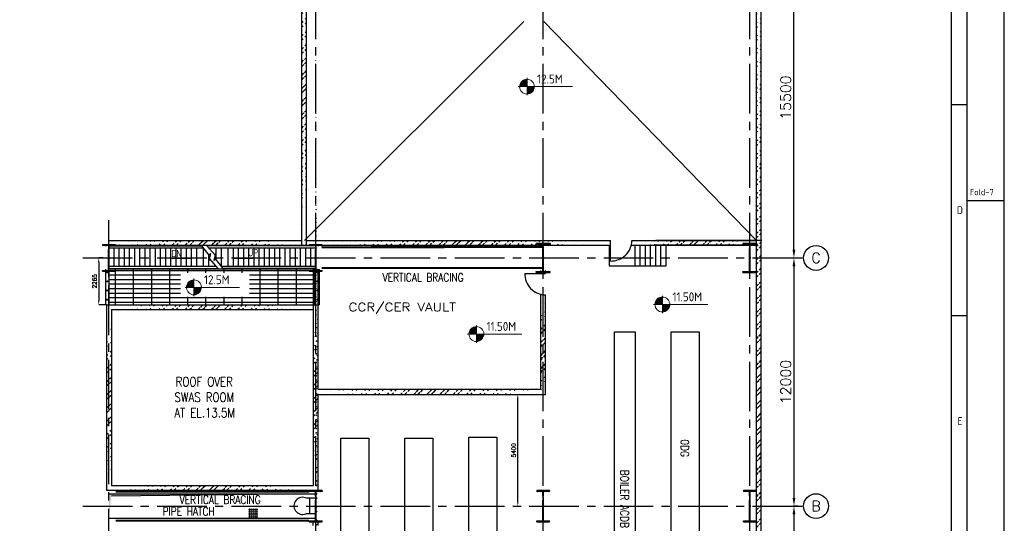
# Model space of a CAD drawing. Extents: x 18893 to 3351893, y -610358 to 406739.
# Tile 61 of 256: x 169747 to 217374, y 354096 to 378443. Entities that reach past the tile are written whole.
import ezdxf
from ezdxf.enums import TextEntityAlignment as Align

# ---------------------------------------------------------------- set-up
doc = ezdxf.new("R2010")
doc.units = 0
doc.header["$LTSCALE"] = 800
doc.header["$MEASUREMENT"] = 0
for name, pattern in [('CENTER', [2, 1.25, -0.25, 0.25, -0.25]), ('CENTER2', [1.125, 0.75, -0.125, 0.125, -0.125]), ('CONTINOUS', [0]), ('DASHDOT', [1, 0.5, -0.25, 0, -0.25])]:
    doc.linetypes.add(name, pattern=pattern)
doc.layers.get('0').update_dxf_attribs({"linetype": 'CONTINUOUS'})
for name, color, linetype in [('0-7-COL', 2, 'CENTER'), ('COL', 1, 'CENTER'), ('EQP0', 1, 'CONTINUOUS'), ('GRID', 8, 'CENTER'), ('HATCH', 9, 'CONTINUOUS'), ('REV3', 2, 'CONTINUOUS'), ('STR', 2, 'CONTINUOUS'), ('WALL', 6, 'CONTINUOUS')]:
    doc.layers.add(name, color=color, linetype=linetype)
for name, color, linetype, lineweight in [('DIM', 4, 'CONTINUOUS', 13), ('Opening', 30, 'CONTINUOUS', 15), ('T', 3, 'CONTINUOUS', 15), ('TEXT', 3, 'CONTINUOUS', 15)]:
    doc.layers.add(name, color=color, linetype=linetype, lineweight=lineweight)
doc.styles.add('ROMANC', font='romanc')
doc.styles.add('ROMANS', font='ISO9.shx', dxfattribs={"width": 0.8})
doc.styles.add('S1', font='SIMPLEX.SHX', dxfattribs={"height": 200})
doc.styles.add('S3', font='ROMANS1.SHX', dxfattribs={"width": 0.8})
doc.styles.get("Standard").update_dxf_attribs({"font": 'ISO9'})
doc.dimstyles.new('STANDARD$0', dxfattribs={"dimtxt": 250, "dimasz": 200, "dimexe": 0, "dimexo": 0, "dimgap": 100, "dimtad": 1, "dimdec": 0, "dimzin": 0, "dimdsep": 46, "dimtxsty": 'S1', "dimcen": 0, "dimadec": 0, "dimazin": 0, "dimtfac": 1, "dimtdec": 0, "dimtmove": 2, "dimatfit": 3, "dimfxl": 0, "dimtolj": 1, "dimtzin": 0, "dimarcsym": 0})

# ---------------------------------------------------------------- blocks, each defined once
blk = doc.blocks.new('A$C731D3036')
for p, q in [((-37.8, 265.66), (-37.8, 1816.5)), ((-37.8, 1389.61), (-26.68, 1389.61)), ((0, 1320.68), (-26.68, 1320.68)), ((-37.8, 1238.42), (-26.68, 1238.42))]:
    blk.add_line(p, q)
for points in [[(0, 1869.86), (-2643.59, 1869.86), (-2643.59, 0), (0, 0)], [(-26.68, 1843.18), (-2616.91, 1843.18), (-2616.91, 26.68), (-26.68, 26.68)]]:
    blk.add_lwpolyline(points, close=True)
blk.add_text('Fold-7', height=4.447).set_placement((-24.68, 1324.64))
for s, p in [('D', (-31.82, 1314.01)), ('E', (-31.82, 1162.83))]:
    blk.add_text(s, height=5.56).set_placement(p, align=Align.MIDDLE)
blk = doc.blocks.new('A$C1C927E47')
at = {"layer": 'COL'}
h = blk.add_hatch(dxfattribs=at)
h.set_pattern_fill('ANSI31', color=256, scale=100, style=0)
h.paths.add_polyline_path([(16, 0), (0, 0), (0, -710), (16, -710)])
h.paths.add_polyline_path([(16, 710), (0, 710), (0, 0), (16, 0)])
h.paths.add_polyline_path([(0, 710), (-16, 710), (-16, 0), (0, 0)])
h.paths.add_polyline_path([(0, 0), (-16, 0), (-16, -710), (0, -710)])
h.paths.add_polyline_path([(-310, -710), (-310, -760), (0, -760), (0, -710)])
h.paths.add_polyline_path([(310, -760), (310, -710), (0, -710), (0, -760)])
h.paths.add_polyline_path([(310, 710), (310, 760), (0, 760), (0, 710)])
h.paths.add_polyline_path([(-310, 760), (-310, 710), (0, 710), (0, 760)])
for p, q in [((310, 760), (-310, 760)), ((-310, 760), (-310, 710)), ((310, 710), (-310, 710)), ((-16, -710), (-16, 710)), ((16, -710), (16, 710)), ((310, 760), (310, 710)), ((-310, -710), (310, -710)), ((-310, -760), (-310, -710)), ((-310, -760), (310, -760)), ((310, -760), (310, -710))]:
    blk.add_line(p, q, dxfattribs=at)
at = {"layer": 'COL', "color": 2}
for p, q in [((0, -792), (0, 792)), ((44, 0), (-44, 0))]:
    blk.add_line(p, q, dxfattribs=at)
blk = doc.blocks.new('A$C14326149')
at = {"layer": 'COL'}
h = blk.add_hatch(dxfattribs=at)
h.set_pattern_fill('ANSI31', color=256, scale=100, style=0)
h.paths.add_polyline_path([(310, 640), (0, 640), (0, 600), (310, 600)])
h.paths.add_polyline_path([(0, 600), (0, 640), (-310, 640), (-310, 600)])
h.paths.add_polyline_path([(0, -640), (0, -600), (-310, -600), (-310, -640)])
h.paths.add_polyline_path([(0, -600), (0, -640), (310, -640), (310, -600)])
h.paths.add_polyline_path([(-16, 0), (0, 0), (0, 600), (-16, 600)])
h.paths.add_polyline_path([(0, 0), (16, 0), (16, 600), (0, 600)])
h.paths.add_polyline_path([(16, 0), (0, 0), (0, -600), (16, -600)])
h.paths.add_polyline_path([(-16, -600), (0, -600), (0, 0), (-16, 0)])
for p, q in [((310, 640), (-310, 640)), ((-310, 640), (-310, 600)), ((310, 600), (-310, 600)), ((-16, -600), (-16, 600)), ((16, -600), (16, 600)), ((310, 640), (310, 600)), ((-310, -600), (310, -600)), ((-310, -640), (-310, -600)), ((-310, -640), (310, -640)), ((310, -640), (310, -600))]:
    blk.add_line(p, q, dxfattribs=at)
at = {"layer": 'COL', "color": 2}
for p, q in [((0, -672), (0, 672)), ((44, 0), (-44, 0))]:
    blk.add_line(p, q, dxfattribs=at)
blk = doc.blocks.new('*X33')
at = {"color": 0}
for p, q in [((36080, 29200), (36330, 29200)), ((36081, 29225), (36330, 29225)), ((36085, 29250), (36330, 29250)), ((36092, 29275), (36330, 29275)), ((36102, 29300), (36330, 29300)), ((36115, 29325), (36330, 29325)), ((36132, 29350), (36330, 29350)), ((36154, 29375), (36330, 29375)), ((36183, 29400), (36330, 29400)), ((36226, 29425), (36330, 29425))]:
    blk.add_line(p, q, dxfattribs=at)
blk = doc.blocks.new('LL')
for p, q in [((-1136, 0), (-711, 0)), ((-711, 0), (-711, 423)), ((1493, 0), (-711, 0)), ((-711, 0), (-711, -418))]:
    blk.add_line(p, q)
for start, end in [(90, 180), (180, 270), (0, 90), (270, 0)]:
    blk.add_arc((-711, 0), 360, start, end)
at = {"xscale": 1.440000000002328, "yscale": 1.440000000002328, "zscale": 1.440000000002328}
blk.add_blockref('*X33', (-53026, -42044), dxfattribs=at)
at = {"xscale": 1.440000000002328, "yscale": 1.440000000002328, "zscale": 1.440000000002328, "rotation": 180}
blk.add_blockref('*X33', (51604, 42044), dxfattribs=at)
blk = doc.blocks.new('A$C658A128C')
at = {"layer": 'TEXT', "flags": 128}
for points in [[(-900, 707.76), (900, 707.76)], [(-900, 347.76), (900, 347.76)], [(-900, 0), (900, 0)], [(-720, 887.76), (-720, -912.24)], [(-360, 887.76), (-360, -912.24)], [(-360, 887.76), (-360, -912.24)], [(0, 887.76), (0, -912.24)], [(0, 887.76), (0, -912.24)], [(360, 887.76), (360, -912.24)], [(720, 887.76), (720, -912.24)], [(-900, -372.24), (900, -372.24)], [(-900, -732.24), (900, -732.24)]]:
    blk.add_lwpolyline(points, dxfattribs=at)
blk = doc.blocks.new('*D689')
at = {"layer": 'DIM', "linetype": 'Continuous', "lineweight": -2}
for p, q in [((207133, 382426), (207199, 382426)), ((207133, 366926), (207199, 366926))]:
    blk.add_line(p, q, dxfattribs=at)
at = {"layer": 'DIM', "color": 4, "linetype": 'Continuous', "lineweight": -2}
blk.add_line((207199, 367326), (207199, 382026), dxfattribs=at)
at = {"layer": 'DIM', "color": 4, "linetype": 'Continuous'}
for points in [[(207132, 382026), (207266, 382026), (207199, 382426)], [(207132, 367326), (207266, 367326), (207199, 366926)]]:
    blk.add_solid(points, dxfattribs=at)
at = {"layer": 'DIM', "linetype": 'Continuous', "insert": (206799, 374676), "char_height": 500, "attachment_point": 5, "rotation": 90, "style": 'ROMANC'}
blk.add_mtext('\\A1;15500', dxfattribs=at)
blk = doc.blocks.new('*D690')
at = {"layer": 'DIM', "linetype": 'Continuous', "lineweight": -2}
blk.add_line((207199, 366926), (207199, 366926), dxfattribs=at)
at = {"layer": 'DIM', "color": 4, "linetype": 'Continuous', "lineweight": -2}
blk.add_line((207199, 366526), (207199, 355326), dxfattribs=at)
at = {"layer": 'DIM', "color": 4, "linetype": 'Continuous'}
for points in [[(207132, 366526), (207266, 366526), (207199, 366926)], [(207132, 355326), (207266, 355326), (207199, 354926)]]:
    blk.add_solid(points, dxfattribs=at)
at = {"layer": 'DIM', "linetype": 'Continuous', "insert": (206799, 360926), "char_height": 500, "attachment_point": 5, "rotation": 90, "style": 'ROMANC'}
blk.add_mtext('\\A1;12000', dxfattribs=at)
blk = doc.blocks.new('*D691')
at = {"layer": 'DIM', "linetype": 'Continuous', "lineweight": -2}
for p, q in [((207405, 354926), (207199, 354926)), ((207405, 349426), (207199, 349426))]:
    blk.add_line(p, q, dxfattribs=at)
at = {"layer": 'DIM', "color": 4, "linetype": 'Continuous', "lineweight": -2}
blk.add_line((207199, 354526), (207199, 349826), dxfattribs=at)
at = {"layer": 'DIM', "color": 4, "linetype": 'Continuous'}
for points in [[(207132, 354526), (207266, 354526), (207199, 354926)], [(207132, 349826), (207266, 349826), (207199, 349426)]]:
    blk.add_solid(points, dxfattribs=at)
at = {"layer": 'DIM', "linetype": 'Continuous', "insert": (206799, 352176), "char_height": 500, "attachment_point": 5, "rotation": 90, "style": 'ROMANC'}
blk.add_mtext('\\A1;5500', dxfattribs=at)
blk = doc.blocks.new('*D694')
at = {"layer": 'DIM', "lineweight": -2}
for p, q in [((173783, 366926), (173569, 366926)), ((173569, 366726), (173569, 364861)), ((173970, 364661), (173569, 364661))]:
    blk.add_line(p, q, dxfattribs=at)
at = {"layer": 'DIM'}
for points in [[(173536, 366726), (173603, 366726), (173569, 366926)], [(173536, 364861), (173603, 364861), (173569, 364661)]]:
    blk.add_solid(points, dxfattribs=at)
at = {"layer": 'DIM', "insert": (173369, 365794), "char_height": 200, "attachment_point": 5, "rotation": 90, "style": 'S1'}
blk.add_mtext('\\A1;2265', dxfattribs=at)
blk = doc.blocks.new('*D699')
at = {"layer": 'DIM', "lineweight": -2}
for p, q in [((193840, 355126), (193840, 360126)), ((193840, 354926), (193840, 354926))]:
    blk.add_line(p, q, dxfattribs=at)
at = {"layer": 'DIM'}
for points in [[(193807, 360126), (193874, 360126), (193840, 360326)], [(193807, 355126), (193874, 355126), (193840, 354926)]]:
    blk.add_solid(points, dxfattribs=at)
at = {"layer": 'DIM', "insert": (193640, 357626), "char_height": 200, "attachment_point": 5, "rotation": 90, "style": 'S1'}
blk.add_mtext('\\A1;5400', dxfattribs=at)
blk = doc.blocks.new('A$C75964FAB')
at = {"layer": 'HATCH', "flags": 128}
blk.add_lwpolyline([(-4481, -1100), (-4826, -642), (-4915, -720), (-4826, -380), (-4852, -480), (-5260, 0)], dxfattribs=at)
at = {"layer": 'STR'}
for p, q in [((0, 0), (-5260, 0)), ((0, 0), (0, -1100)), ((-5175, -100), (0, -100)), ((-4826, -100), (-4826, -642)), ((-4576, -100), (-4576, -1000)), ((-4250, -100), (-4250, -1000)), ((-4000, -100), (-4000, -1000)), ((-3750, -100), (-3750, -1000)), ((-3500, -100), (-3500, -1000)), ((-3250, -100), (-3250, -1000)), ((-3000, -100), (-3000, -1000)), ((-2750, -100), (-2750, -1000)), ((-2500, -100), (-2500, -1000)), ((-2250, -100), (-2250, -1000)), ((-2000, -100), (-2000, -1000)), ((-1750, -100), (-1750, -1000)), ((-1500, -100), (-1500, -1000)), ((-1250, -100), (-1250, -1000)), ((-1000, -100), (-1000, -1000)), ((-750, -100), (-750, -1000)), ((-500, -100), (-500, -1000)), ((-250, -100), (-250, -1000)), ((0, -1000), (-4556, -1000)), ((0, -1100), (-4481, -1100))]:
    blk.add_line(p, q, dxfattribs=at)

msp = doc.modelspace()

# ---------------------------------------------------------------- hatches: boundary and pattern name
h = msp.add_hatch()
h.set_pattern_fill('GRATE', color=256, scale=7000)
h.set_pattern_definition([(0, (92131.07, 275977.84), (0, 218.75), []), (90, (92131.1, 275977.8), (-875, 5e-14), [])])
h.paths.add_polyline_path([(174065.22, 364656.05), (184065.22, 364656.05), (184065.22, 366376.05), (174065.22, 366376.05)])
h.paths.add_polyline_path([(177526.33, 366207.74), (180868.37, 366207.74), (180868.37, 365047.39), (177526.33, 365047.39)])
at = {"layer": 'HATCH'}
h = msp.add_hatch(dxfattribs=at)
h.set_pattern_fill('ANSI32', color=256, scale=1200, style=0)
h.set_pattern_definition([(45, (120180.1, 240902.5), (-318.198, 318.198), []), (45, (120392.25, 240902.5), (-318.198, 318.198), [])])
edge = h.paths.add_edge_path()
edge.add_line((205390.22, 328986.05), (205381.65, 389936.05))
edge.add_line((205620.22, 328756.05), (205611.21, 390206.05))
h = msp.add_hatch(dxfattribs=at)
h.set_pattern_fill('ANSI32', color=256, scale=1200, style=0)
h.set_pattern_definition([(45, (96948.73, 237761.36), (-318.198, 318.198), []), (45, (97160.86, 237761.36), (-318.198, 318.198), [])])
edge = h.paths.add_edge_path()
edge.add_line((183389.74, 367546.05), (183391.98, 382387.01))
edge.add_line((183619.74, 367546.05), (183619.61, 382374.25))
h = msp.add_hatch(dxfattribs=at)
h.set_pattern_fill('ANSI32', color=256, scale=1200, style=0)
h.set_pattern_definition([(45, (98185.43, 231404.33), (-318.198, 318.198), []), (45, (98397.56, 231404.33), (-318.198, 318.198), [])])
edge = h.paths.add_edge_path()
edge.add_line((183950.22, 338626.05), (183950.22, 343724.93))
edge.add_line((184065.22, 310415.97), (184065.22, 380721.21))
edge.add_line((184180.22, 338626.05), (184180.22, 343724.93))
h = msp.add_hatch(dxfattribs=at)
h.set_pattern_fill('ANSI32', color=256, scale=1200, style=0)
h.set_pattern_definition([(45, (98559.2, 240611.36), (-318.198, 318.198), []), (45, (98771.33, 240611.36), (-318.198, 318.198), [])])
edge = h.paths.add_edge_path()
edge.add_line((174295.22, 367546.05), (183615.22, 367546.05))
edge.add_line((174065.22, 367776.05), (183385.22, 367776.05))
h = msp.add_hatch(dxfattribs=at)
h.set_pattern_fill('ANSI32', color=256, scale=1200, style=0)
h.set_pattern_definition([(45, (95244.44, 231405.8), (-318.198, 318.198), []), (45, (95456.57, 231405.8), (-318.198, 318.198), [])])
edge = h.paths.add_edge_path()
edge.add_line((184065.22, 367776.05), (198325.31, 367776.05))
edge.add_line((184037.27, 367546.05), (198262.31, 367546.05))
h = msp.add_hatch(dxfattribs=at)
h.set_pattern_fill('ANSI32', color=256, scale=1200, style=0)
h.set_pattern_definition([(45, (110540.54, 231405.8), (-318.198, 318.198), []), (45, (110752.67, 231405.8), (-318.198, 318.198), [])])
edge = h.paths.add_edge_path()
edge.add_line((199361.31, 367776.05), (205640.22, 367776.05))
edge.add_line((199333.36, 367546.05), (205640.22, 367546.05))
h = msp.add_hatch(dxfattribs=at)
h.set_pattern_fill('ANSI32', color=256, scale=1200, style=0)
h.set_pattern_definition([(45, (109185.43, 242069.93), (-318.198, 318.198), []), (45, (109397.56, 242069.93), (-318.198, 318.198), [])])
edge = h.paths.add_edge_path()
edge.add_line((195180.22, 360291.65), (195180.22, 365140.05))
edge.add_line((194950.22, 360526.09), (194950.22, 365168))
h = msp.add_hatch(dxfattribs=at)
h.set_pattern_fill('ANSI32', color=256, scale=1200, style=0)
h.set_pattern_definition([(45, (98538.54, 237491.35), (-318.198, 318.198), []), (45, (98750.67, 237491.35), (-318.198, 318.198), [])])
edge = h.paths.add_edge_path()
edge.add_line((173950.22, 364426.05), (183950.22, 364426.05))
edge.add_line((173950.22, 364656.05), (183950.22, 364656.05))
h = msp.add_hatch(dxfattribs=at)
h.set_pattern_fill('ANSI32', color=256, scale=1200, style=0)
h.set_pattern_definition([(45, (98329.2, 234399.13), (-318.198, 318.198), []), (45, (98541.33, 234399.13), (-318.198, 318.198), [])])
edge = h.paths.add_edge_path()
edge.add_line((173950.22, 364443.64), (173950.22, 358655.55))
edge.add_line((173950.22, 358655.55), (173950.22, 356494.68))
edge.add_line((173950.22, 356494.68), (173950.22, 355696.05))
edge.add_line((174180.22, 364213.64), (174180.22, 358770.55))
edge.add_line((174180.22, 358770.55), (174180.22, 356667.18))
edge.add_line((174180.22, 356667.18), (174180.22, 355926.05))
h = msp.add_hatch(dxfattribs=at)
h.set_pattern_fill('ANSI32', color=256, scale=1200, style=0)
h.set_pattern_definition([(45, (98185.43, 245080.04), (-318.198, 318.198), []), (45, (98397.56, 245080.04), (-318.198, 318.198), [])])
edge = h.paths.add_edge_path()
edge.add_line((184186.08, 355726.05), (184180.22, 364759.46))
edge.add_line((183956.08, 355926.05), (183956.08, 364426.05))
h = msp.add_hatch(dxfattribs=at)
h.set_pattern_fill('ANSI32', color=256, scale=1200, style=0)
h.set_pattern_definition([(45, (109185.43, 242104.33), (-318.198, 318.198), []), (45, (109397.56, 242104.33), (-318.198, 318.198), [])])
edge = h.paths.add_edge_path()
edge.add_line((195180.22, 360326.05), (195180.22, 363213.13))
edge.add_line((194950.22, 360326.05), (194950.22, 363702.8))
h = msp.add_hatch(dxfattribs=at)
h.set_pattern_fill('ANSI32', color=256, scale=1200, style=0)
h.set_pattern_definition([(45, (108059.2, 234394.4), (-318.198, 318.198), []), (45, (108271.33, 234394.4), (-318.198, 318.198), [])])
edge = h.paths.add_edge_path()
edge.add_line((184186.08, 360326.05), (195074.99, 360329.08))
edge.add_line((184186.08, 360559.08), (195304.99, 360559.08))
h = msp.add_hatch(dxfattribs=at)
h.set_pattern_fill('ANSI32', color=256, scale=1200, style=0)
h.set_pattern_definition([(45, (98444.2, 235761.36), (-318.198, 318.198), []), (45, (98656.33, 235761.36), (-318.198, 318.198), [])])
edge = h.paths.add_edge_path()
edge.add_line((173950.22, 355696.05), (184186.08, 355696.05))
edge.add_line((174180.22, 355926.05), (183956.08, 355926.05))
at = {"layer": 'Opening', "lineweight": -2}
msp.add_hatch(color=1, dxfattribs=at).paths.add_polyline_path([(174180.18, 355414.38), (174065.22, 354326.05), (174065.22, 355526.05), (184065.22, 355524.63)])

# ---------------------------------------------------------------- linework, layer by layer
for p, q in [((194129.86, 378349.31), (183521.57, 367776.05)), ((195102.71, 378349.31), (205390.22, 367776.05)), ((198262.31, 367546.05), (198262.31, 366546.05)), ((199512.31, 366546.05), (199512.31, 367546.05)), ((199762.31, 366546.05), (199762.31, 367546.05)), ((200012.31, 366546.05), (200012.31, 367546.05)), ((200262.31, 366546.05), (200262.31, 367546.05)), ((200512.31, 366546.05), (200512.31, 367546.05)), ((200762.31, 366546.05), (200762.31, 367546.05)), ((201012.31, 366546.05), (201012.31, 367546.05)), ((173897.13, 366376.05), (173897.13, 364656.05)), ((184065.22, 366376.05), (174065.22, 366376.05)), ((174065.22, 366376.05), (174065.22, 364656.05)), ((184065.22, 364656.05), (184065.22, 366376.05)), ((184233.3, 366376.05), (184233.3, 364656.05)), ((198262.31, 366546.05), (201012.31, 366546.05)), ((174065.22, 364656.05), (184233.3, 364656.05))]:
    msp.add_line(p, q)
at = {"color": 7, "const_width": 50}
for points in [[(173988.41, 366205.91, 1), (173988.41, 366255.91, 1)], [(184142.02, 366205.91, -1), (184142.02, 366255.91, -1)], [(173988.41, 365765.43, 1), (173988.41, 365815.43, 1)], [(184142.02, 365765.43, -1), (184142.02, 365815.43, -1)], [(173979.59, 365329.78, 1), (173979.59, 365379.78, 1)], [(184150.84, 365329.78, -1), (184150.84, 365379.78, -1)], [(173976.7, 364879.62, 1), (173976.7, 364929.62, 1)], [(184153.73, 364879.62, -1), (184153.73, 364929.62, -1)]]:
    msp.add_lwpolyline(points, format="xyb", close=True, dxfattribs=at)
for points in [[(198510.58, 363358.02), (199510.58, 363358.02), (199510.58, 350130.12), (198510.58, 350130.12)], [(201260.58, 363358.02), (202610.58, 363358.02), (202610.58, 352358.02), (201260.58, 352358.02)], [(186630.22, 348206.05), (185280.22, 348206.05), (185280.22, 358206.05), (186630.22, 358206.05)], [(189730.31, 344978.15), (188380.31, 344978.15), (188380.31, 358206.05), (189730.31, 358206.05)], [(192830.22, 349261.68), (191480.22, 349261.68), (191480.22, 358261.68), (192830.22, 358261.68)]]:
    msp.add_lwpolyline(points, close=True)
at = {"layer": '0-7-COL', "color": 6, "linetype": 'Continuous'}
for centre in [(208268.28, 366926.05), (208268.28, 354926.05)]:
    msp.add_circle(centre, 600, dxfattribs=at)
at = {"layer": 'DIM', "color": 1}
msp.add_line((183820.33, 366376.05), (184160.33, 366376.05), dxfattribs=at)
at = {"layer": 'EQP0'}
for p, q in [((184049.22, 355308.24), (183617.07, 355308.24)), ((184049.22, 355308.24), (183617.07, 355308.24)), ((183774.46, 354558.24), (183774.46, 355308.24)), ((183774.46, 354558.24), (183774.46, 355308.24)), ((184049.22, 354558.24), (183583.96, 354558.24)), ((184049.22, 354558.24), (183583.96, 354558.24))]:
    msp.add_line(p, q, dxfattribs=at)
msp.add_arc((183426.38, 354940.92), 413.86, 62.564727, 292.380395, dxfattribs=at)
msp.add_arc((183426.38, 354940.92), 413.86, 62.564727, 292.380395, dxfattribs=at)
at = {"layer": 'GRID', "linetype": 'CENTER2', "ltscale": 4}
for p, q in [((184065.22, 323509.56), (184065.22, 390652.47)), ((195065.22, 323509.56), (195065.22, 390652.47)), ((205065.22, 323509.56), (205065.22, 390652.47)), ((174065.22, 323593.78), (174065.22, 368755.94)), ((172797.01, 366926.05), (207668.28, 366926.05)), ((172797.01, 354926.05), (207668.28, 354926.05))]:
    msp.add_line(p, q, dxfattribs=at)
at = {"layer": 'Opening', "color": 1, "lineweight": -2}
for p, q in [((174065.22, 355526.05), (184081.22, 355526.05)), ((184081.22, 355524.81), (174180.18, 355414.38)), ((184065.22, 355526.05), (184065.22, 354326.05)), ((184081.22, 354326.05), (174065.22, 354326.05))]:
    msp.add_line(p, q, dxfattribs=at)
at = {"layer": 'REV3', "linetype": 'Continuous', "flags": 128}
for points in [[(178010.01, 366883.72, 0, 150, 0), (177655.32, 366883.72, 25, 25, 0), (177096.68, 366883.72, 25, 25, 0)], [(180112, 366883.72, 0, 150, 0), (180466.69, 366883.72, 25, 25, 0), (181025.33, 366883.72, 25, 25, 0)]]:
    msp.add_lwpolyline(points, format="xyseb", dxfattribs=at)
at = {"layer": 'STR', "color": 7, "linetype": 'DASHDOT', "const_width": 100}
for points in [[(184356.81, 367442.47), (195049.22, 367452.42)], [(184356.81, 366444.01), (195049.22, 366444.01)], [(174389.83, 355630.23), (183739.83, 355630.23)], [(174389.83, 354221.87), (183739.83, 354221.87)]]:
    msp.add_lwpolyline(points, dxfattribs=at)
at = {"layer": 'WALL'}
for p, q in [((205620.22, 328756.05), (205611.21, 390206.05)), ((205390.22, 328986.05), (205381.25, 389976.1)), ((183389.74, 367546.05), (183391.99, 382406.05)), ((183619.74, 367546.05), (183619.61, 382406.05)), ((174065.22, 367776.05), (183385.22, 367776.05)), ((174065.22, 367776.05), (183385.22, 367776.05)), ((183619.74, 367776.05), (198325.31, 367776.05)), ((194176.89, 367776.05), (198325.31, 367776.05)), ((198325.31, 366776.05), (198325.31, 367776.05)), ((199361.31, 367776.05), (205390.22, 367776.05)), ((199361.31, 367776.05), (205390.22, 367776.05)), ((199762.31, 367776.05), (199762.31, 367776.05)), ((205640.22, 367776.05), (200516.23, 367776.05)), ((174065.22, 367546.05), (198257.23, 367546.05)), ((174295.22, 367546.05), (198257.27, 367546.05)), ((184065.22, 367546.05), (198262.31, 367546.05)), ((199333.36, 367546.05), (205390.22, 367546.05)), ((205390.22, 367546.05), (200516.23, 367546.05)), ((183956.08, 355926.05), (183956.08, 366376.05)), ((184180.22, 363401.76), (184180.22, 366376.05)), ((194950.22, 366176.05), (194950.22, 366326.05)), ((195180.22, 366176.05), (195180.22, 366326.05)), ((184180.22, 360560.48), (184180.22, 366188.84)), ((194180.22, 366176.05), (195180.22, 366176.05)), ((194950.22, 360560.48), (194950.22, 365168)), ((195180.22, 360326.05), (195180.22, 365140.05)), ((173950.22, 364656.05), (173950.22, 355696.05)), ((173956.08, 364656.05), (183950.22, 364656.05)), ((174180.22, 364426.05), (174180.22, 355926.05)), ((174180.22, 364426.05), (183950.22, 364426.05)), ((174186.08, 364426.05), (183950.22, 364426.05)), ((205065.54, 364696.05), (205067.14, 364696.05)), ((195180.22, 360326.05), (195180.22, 363213.13)), ((194950.22, 360560.48), (184180.22, 360560.48)), ((184186.08, 355726.05), (184186.08, 360326.05)), ((184186.08, 360326.05), (195180.22, 360326.05)), ((174180.22, 355926.05), (183956.08, 355926.05)), ((173950.22, 355696.05), (184186.08, 355696.05)), ((183950.22, 353992.18), (183950.22, 354176.05)), ((184180.22, 353992.18), (184180.22, 354176.05))]:
    msp.add_line(p, q, dxfattribs=at)
for centre, start, end in [((198355.34, 367781.59), 268.289705, 359.684329), ((195185.76, 366146.02), 178.289705, 269.684329)]:
    msp.add_arc(centre, 1005.99, start, end, dxfattribs=at)

# ---------------------------------------------------------------- block references
at = {"color": 1, "linetype": 'CONTINOUS', "lineweight": 15, "xscale": 67.46500254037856, "yscale": 67.46500254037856, "zscale": 67.46500254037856}
msp.add_blockref('A$C731D3036', (217374.11, 280589.29), dxfattribs=at)
at = {"rotation": 180}
msp.add_blockref('A$C75964FAB', (174065.22, 366416.05), dxfattribs=at)
msp.add_blockref('A$C75964FAB', (184065.22, 367516.05))
at = {"layer": 'DIM'}
for p in [(174065.22, 366926.05), (184065.22, 366926.05), (184065.22, 366926.05)]:
    msp.add_blockref('A$C14326149', p, dxfattribs=at)
at = {"layer": 'DIM', "xscale": 1.09090909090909, "yscale": 1.09090909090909, "zscale": 1.09090909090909}
for p in [(195065.22, 366926.05), (205065.22, 366926.05)]:
    msp.add_blockref('A$C14326149', p, dxfattribs=at)
at = {"layer": 'HATCH'}
for p in [(184065.22, 354926.05), (184065.22, 354926.05), (195065.22, 354926.05), (205065.22, 354926.05)]:
    msp.add_blockref('A$C1C927E47', p, dxfattribs=at)
at = {"layer": 'HATCH', "color": 1, "linetype": 'ByBlock', "xscale": 0.25, "yscale": 0.25, "zscale": 0.25}
msp.add_blockref('A$C658A128C', (181040.6, 354591.16), dxfattribs=at)
msp.add_blockref('A$C658A128C', (181040.6, 354591.16), dxfattribs=at)
at = {"layer": 'TEXT'}
ref = msp.add_blockref('LL', (194998.19, 375207.15), dxfattribs=at)
ref.add_attrib('LEVEL', '12.5M', (194776.46, 375361.33), dxfattribs={"layer": '0', "height": 432, "flags": 4})
ref = msp.add_blockref('LL', (178884.59, 365502.08), dxfattribs=at)
ref.add_attrib('LEVEL', '12.5M', (178662.86, 365656.26), dxfattribs={"layer": '0', "height": 432, "flags": 4})
ref = msp.add_blockref('LL', (201546.36, 364675.24), dxfattribs=at)
ref.add_attrib('LEVEL', '11.50M', (201324.63, 364829.43), dxfattribs={"layer": '0', "height": 432, "flags": 4})
ref = msp.add_blockref('LL', (192551.19, 363244.15), dxfattribs=at)
ref.add_attrib('LEVEL', '11.50M', (192329.46, 363398.33), dxfattribs={"layer": '0', "height": 432, "flags": 4})

# ---------------------------------------------------------------- texts
at = {"layer": '0-7-COL', "color": 6, "linetype": 'Continuous', "style": 'ROMANC'}
for s, p in [('C', (208268.28, 366926.05)), ('B', (208268.28, 354926.05))]:
    msp.add_text(s, height=500, dxfattribs=at).set_placement(p, align=Align.MIDDLE)
at = {"layer": 'T'}
for s, style, width, p in [('VERTICAL BRACING', 'S3', 0.8, (187300.95, 365785.55)), ('CCR/CER VAULT', 'ROMANC', 1.2, (185650.34, 364350.49)), ('VERTICAL BRACING', 'S3', 0.8, (177483.08, 355035.27))]:
    msp.add_text(s, height=400, dxfattribs=dict(at, style=style, width=width)).set_placement(p)
at = {"layer": 'T', "style": 'S3', "width": 0.8}
for s, p in [('0DG', (201719.64, 358157.33)), ('BOILER ACDB', (198804.64, 356687.07))]:
    msp.add_text(s, height=400, rotation=270, dxfattribs=at).set_placement(p)
at = {"layer": 'TEXT', "style": 'ROMANS', "width": 0.8}
for s, p in [('DN', (177329.02, 367142.55)), ('UP', (181042.46, 367178.8))]:
    msp.add_text(s, height=350, dxfattribs=at).set_placement(p, align=Align.MIDDLE)
at = {"layer": 'TEXT', "style": 'S3', "width": 0.8}
msp.add_text('PIPE HATCH', height=400, dxfattribs=at).set_placement((177918.58, 354471.66), align=Align.CENTER)
at = {"layer": 'TEXT', "insert": (177019.86, 361165.58), "char_height": 450, "width": 3756.253, "attachment_point": 1, "style": 'S3'}
msp.add_mtext('{\\W0.886626; }ROOF OVER \\P{\\W0.697152; }SWAS ROOM \\P{\\W0.6761; }AT EL.13.5M', dxfattribs=at)

# ---------------------------------------------------------------- dimensions: what is measured, and where the dimension line sits
at = {"layer": 'DIM', "linetype": 'Continuous'}
for base, p1, p2, picture, middle in [((207198.93, 382426.05), (207133.22, 366926.05), (207133.22, 382426.05), '*D689', (206798.93, 374676.05)), ((207198.93, 354926.05), (207198.93, 366926.05), (207198.93, 354926.05), '*D690', (206798.93, 360926.05)), ((207198.93, 349426.05), (207404.93, 354926.05), (207404.93, 349426.05), '*D691', (206798.93, 352176.05))]:
    dim = msp.add_linear_dim(base=base, p1=p1, p2=p2, angle=90, dimstyle='STANDARD$0', override={"dimscale": 100, "dimtxt": 5, "dimasz": 4, "dimgap": 1.5, "dimtxsty": 'ROMANC', "dimclrd": 4, "dimclre": 256, "dimclrt": 256, "dimtix": 1}, dxfattribs=at)
    dim.commit()
    dim.dimension.update_dxf_attribs({"geometry": picture, "text_midpoint": middle})
at = {"layer": 'DIM'}
for base, p1, p2, picture, middle in [((173569.31, 364661.02), (173783.24, 366926.05), (173970.31, 364661.02), '*D694', (173369.31, 365793.53)), ((193840.32, 360326.05), (193840.32, 354926.05), (193840.32, 360326.05), '*D699', (193640.32, 357626.05))]:
    dim = msp.add_linear_dim(base=base, p1=p1, p2=p2, angle=90, dimstyle='STANDARD$0', override={"dimscale": 200, "dimtxt": 2, "dimasz": 1, "dimgap": 0.5, "dimclrd": 256, "dimclre": 256, "dimclrt": 256, "dimatfit": 0, "dimfxl": 0}, dxfattribs=at)
    dim.commit()
    dim.dimension.update_dxf_attribs({"geometry": picture, "text_midpoint": middle})

doc.saveas('drawing.dxf')
